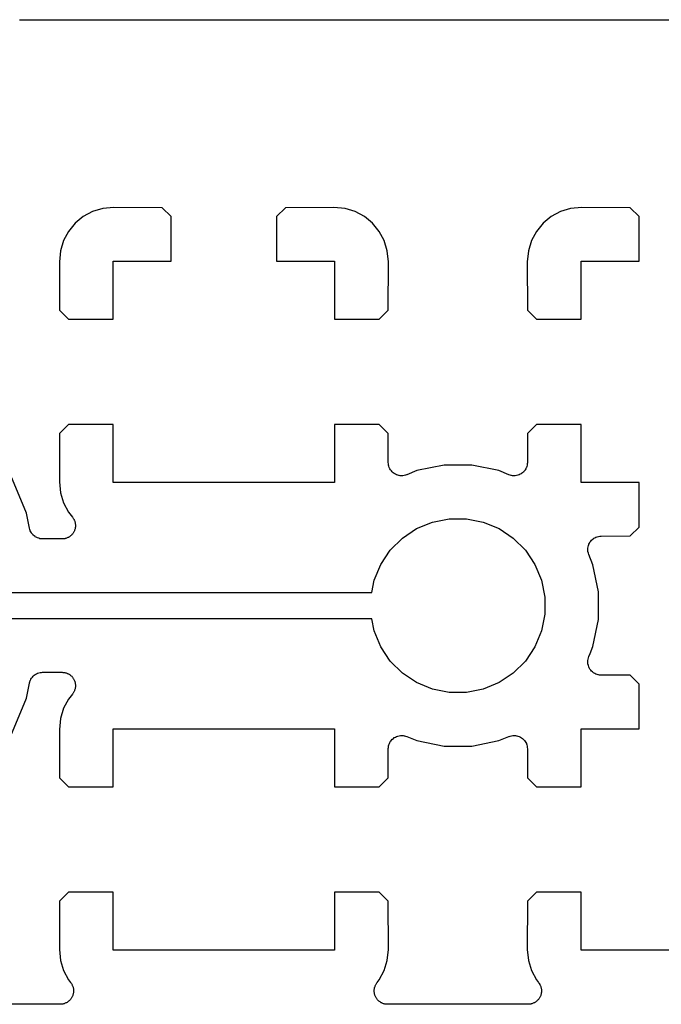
# Model space of a CAD drawing. Extents: x 4.991 to 5.819, y -3.299 to -2.931.
# Tile 2 of 3: x 5.231 to 5.471, y -3.299 to -2.931. Entities that reach past the tile are written whole.
import ezdxf

# ---------------------------------------------------------------- set-up
doc = ezdxf.new("R2010")
doc.units = 0
doc.header["$MEASUREMENT"] = 0
doc.layers.add('BLACK', color=7, linetype='CONTINUOUS')

msp = doc.modelspace()

# ---------------------------------------------------------------- linework, layer by layer
at = {"layer": 'BLACK', "linetype": 'CONTINUOUS'}
for p, q in [((5.2312, -2.93108), (5.23145, -2.93105)), ((5.23145, -2.93105), (5.23171, -2.93101)), ((5.23171, -2.93101), (5.23194, -2.93101)), ((5.23194, -2.93101), (5.23217, -2.93098)), ((5.23217, -2.93098), (5.81402, -2.93098)), ((5.25857, -3.00269), (5.25509, -3.00455)), ((5.26234, -3.00155), (5.25857, -3.00269)), ((5.26649, -3.00114), (5.26234, -3.00155)), ((5.28458, -3.00125), (5.26649, -3.00114)), ((5.28791, -3.00458), (5.28458, -3.00125)), ((5.33062, -3.00125), (5.32728, -3.00458)), ((5.34871, -3.00114), (5.33062, -3.00125)), ((5.35286, -3.00155), (5.34871, -3.00114)), ((5.35663, -3.00269), (5.35286, -3.00155)), ((5.3601, -3.00455), (5.35663, -3.00269)), ((5.43337, -3.00269), (5.4299, -3.00455)), ((5.43714, -3.00155), (5.43337, -3.00269)), ((5.44129, -3.00114), (5.43714, -3.00155)), ((5.45938, -3.00125), (5.44129, -3.00114)), ((5.46272, -3.00458), (5.45938, -3.00125)), ((5.25509, -3.00455), (5.25205, -3.00705)), ((5.28791, -3.02126), (5.28791, -3.00458)), ((5.32728, -3.00458), (5.32728, -3.02126)), ((5.36315, -3.00705), (5.3601, -3.00455)), ((5.4299, -3.00455), (5.42685, -3.00705)), ((5.46272, -3.02126), (5.46272, -3.00458)), ((5.24955, -3.01009), (5.24769, -3.01357)), ((5.25205, -3.00705), (5.24955, -3.01009)), ((5.36565, -3.01009), (5.36315, -3.00705)), ((5.3675, -3.01357), (5.36565, -3.01009)), ((5.42435, -3.01009), (5.4225, -3.01357)), ((5.42685, -3.00705), (5.42435, -3.01009)), ((5.24769, -3.01357), (5.24655, -3.01734)), ((5.36865, -3.01734), (5.3675, -3.01357)), ((5.4225, -3.01357), (5.42135, -3.01734)), ((5.24655, -3.01734), (5.24614, -3.02149)), ((5.36906, -3.02149), (5.36865, -3.01734)), ((5.42135, -3.01734), (5.42094, -3.02149)), ((5.24614, -3.02149), (5.24625, -3.03958)), ((5.26626, -3.04291), (5.26626, -3.02126)), ((5.26626, -3.02126), (5.28791, -3.02126)), ((5.32728, -3.02126), (5.34894, -3.02126)), ((5.34894, -3.02126), (5.34894, -3.04291)), ((5.36895, -3.03958), (5.36906, -3.02149)), ((5.42094, -3.02149), (5.42105, -3.03958)), ((5.44106, -3.04291), (5.44106, -3.02126)), ((5.44106, -3.02126), (5.46272, -3.02126)), ((5.24625, -3.03958), (5.24958, -3.04291)), ((5.36562, -3.04291), (5.36895, -3.03958)), ((5.42105, -3.03958), (5.42438, -3.04291)), ((5.24958, -3.04291), (5.26626, -3.04291)), ((5.34894, -3.04291), (5.36562, -3.04291)), ((5.42438, -3.04291), (5.44106, -3.04291)), ((5.24958, -3.08228), (5.24625, -3.08562)), ((5.26626, -3.08228), (5.24958, -3.08228)), ((5.26626, -3.10394), (5.26626, -3.08228)), ((5.36562, -3.08228), (5.34894, -3.08228)), ((5.34894, -3.08228), (5.34894, -3.10394)), ((5.36895, -3.08562), (5.36562, -3.08228)), ((5.42438, -3.08228), (5.42105, -3.08562)), ((5.44106, -3.08228), (5.42438, -3.08228)), ((5.44106, -3.10394), (5.44106, -3.08228)), ((5.24625, -3.08562), (5.24614, -3.10371)), ((5.36901, -3.09651), (5.36895, -3.08562)), ((5.42105, -3.08562), (5.42099, -3.09651)), ((5.23387, -3.11546), (5.22495, -3.0939)), ((5.36906, -3.09696), (5.36901, -3.09651)), ((5.3691, -3.09742), (5.36906, -3.09696)), ((5.36911, -3.09745), (5.3691, -3.09742)), ((5.36911, -3.09748), (5.36911, -3.09745)), ((5.36925, -3.09792), (5.36911, -3.09748)), ((5.36938, -3.09836), (5.36925, -3.09792)), ((5.36939, -3.09838), (5.36938, -3.09836)), ((5.3694, -3.09841), (5.36939, -3.09838)), ((5.36962, -3.09881), (5.3694, -3.09841)), ((5.36983, -3.09922), (5.36962, -3.09881)), ((5.38983, -3.09752), (5.37969, -3.09954)), ((5.40017, -3.09752), (5.38983, -3.09752)), ((5.41031, -3.09954), (5.40017, -3.09752)), ((5.42035, -3.09888), (5.42013, -3.09928)), ((5.42057, -3.09847), (5.42035, -3.09888)), ((5.42058, -3.09845), (5.42057, -3.09847)), ((5.42059, -3.09842), (5.42058, -3.09845)), ((5.42073, -3.09798), (5.42059, -3.09842)), ((5.42087, -3.09755), (5.42073, -3.09798)), ((5.42088, -3.09749), (5.42087, -3.09752)), ((5.42087, -3.09752), (5.42087, -3.09755)), ((5.42093, -3.09704), (5.42088, -3.09749)), ((5.42099, -3.09658), (5.42093, -3.09704)), ((5.42099, -3.09651), (5.42099, -3.09652)), ((5.42099, -3.09652), (5.42099, -3.09652)), ((5.42099, -3.09652), (5.42099, -3.09652)), ((5.42099, -3.09652), (5.42099, -3.09658)), ((5.36985, -3.09924), (5.36983, -3.09922)), ((5.36987, -3.09927), (5.36985, -3.09924)), ((5.37016, -3.09962), (5.36987, -3.09927)), ((5.37045, -3.09998), (5.37016, -3.09962)), ((5.37047, -3.1), (5.37045, -3.09998)), ((5.37049, -3.10002), (5.37047, -3.1)), ((5.37084, -3.10031), (5.37049, -3.10002)), ((5.3712, -3.10061), (5.37084, -3.10031)), ((5.37122, -3.10062), (5.3712, -3.10061)), ((5.37124, -3.10064), (5.37122, -3.10062)), ((5.37165, -3.10086), (5.37124, -3.10064)), ((5.37205, -3.10108), (5.37165, -3.10086)), ((5.37208, -3.10108), (5.37205, -3.10108)), ((5.3721, -3.1011), (5.37208, -3.10108)), ((5.37255, -3.10123), (5.3721, -3.1011)), ((5.37298, -3.10137), (5.37255, -3.10123)), ((5.37301, -3.10137), (5.37298, -3.10137)), ((5.37304, -3.10138), (5.37301, -3.10137)), ((5.3735, -3.10143), (5.37304, -3.10138)), ((5.37395, -3.10148), (5.3735, -3.10143)), ((5.37398, -3.10147), (5.37395, -3.10148)), ((5.37401, -3.10148), (5.37398, -3.10147)), ((5.37447, -3.10143), (5.37401, -3.10148)), ((5.37492, -3.10139), (5.37447, -3.10143)), ((5.37495, -3.10139), (5.37492, -3.10139)), ((5.37498, -3.10138), (5.37495, -3.10139)), ((5.37542, -3.10125), (5.37498, -3.10138)), ((5.37586, -3.10112), (5.37542, -3.10125)), ((5.37591, -3.1011), (5.37586, -3.10112)), ((5.37593, -3.1011), (5.37591, -3.1011)), ((5.37591, -3.1011), (5.37591, -3.1011)), ((5.37591, -3.1011), (5.37591, -3.1011)), ((5.37969, -3.09954), (5.37593, -3.1011)), ((5.41407, -3.1011), (5.41031, -3.09954)), ((5.41451, -3.10123), (5.41407, -3.1011)), ((5.41495, -3.10137), (5.41451, -3.10123)), ((5.41498, -3.10137), (5.41495, -3.10137)), ((5.41501, -3.10138), (5.41498, -3.10137)), ((5.41546, -3.10143), (5.41501, -3.10138)), ((5.41592, -3.10148), (5.41546, -3.10143)), ((5.41595, -3.10147), (5.41592, -3.10148)), ((5.41598, -3.10148), (5.41595, -3.10147)), ((5.41643, -3.10143), (5.41598, -3.10148)), ((5.41689, -3.10139), (5.41643, -3.10143)), ((5.41692, -3.10139), (5.41689, -3.10139)), ((5.41695, -3.10138), (5.41692, -3.10139)), ((5.41739, -3.10125), (5.41695, -3.10138)), ((5.41783, -3.10112), (5.41739, -3.10125)), ((5.41786, -3.10111), (5.41783, -3.10112)), ((5.41788, -3.1011), (5.41786, -3.10111)), ((5.41829, -3.10089), (5.41788, -3.1011)), ((5.4187, -3.10068), (5.41829, -3.10089)), ((5.41872, -3.10066), (5.4187, -3.10068)), ((5.41875, -3.10065), (5.41872, -3.10066)), ((5.4191, -3.10036), (5.41875, -3.10065)), ((5.41946, -3.10007), (5.4191, -3.10036)), ((5.41948, -3.10005), (5.41946, -3.10007)), ((5.4195, -3.10003), (5.41948, -3.10005)), ((5.4198, -3.09968), (5.4195, -3.10003)), ((5.42009, -3.09933), (5.4198, -3.09968)), ((5.42011, -3.0993), (5.42009, -3.09933)), ((5.42013, -3.09928), (5.42011, -3.0993)), ((5.24614, -3.10371), (5.24655, -3.10786)), ((5.34894, -3.10394), (5.26626, -3.10394)), ((5.46272, -3.10394), (5.44106, -3.10394)), ((5.46272, -3.12062), (5.46272, -3.10394)), ((5.24655, -3.10786), (5.24769, -3.11163)), ((5.24769, -3.11163), (5.24955, -3.1151)), ((5.23499, -3.12105), (5.23387, -3.11546)), ((5.24955, -3.1151), (5.25103, -3.11691)), ((5.25103, -3.11691), (5.25107, -3.11696)), ((5.25107, -3.11696), (5.2512, -3.11716)), ((5.2512, -3.11716), (5.25135, -3.11734)), ((5.25135, -3.11734), (5.25147, -3.11757)), ((5.25147, -3.11757), (5.25161, -3.11778)), ((5.25161, -3.11778), (5.25169, -3.118)), ((5.25169, -3.118), (5.2518, -3.11821)), ((5.2518, -3.11821), (5.25187, -3.11845)), ((5.25187, -3.11845), (5.25197, -3.11869)), ((5.25197, -3.11869), (5.25201, -3.11892)), ((5.25201, -3.11892), (5.25208, -3.11914)), ((5.25209, -3.12085), (5.25206, -3.12108)), ((5.25208, -3.11914), (5.2521, -3.11939)), ((5.25214, -3.12062), (5.25209, -3.12085)), ((5.2521, -3.11939), (5.25215, -3.11965)), ((5.25215, -3.11965), (5.25214, -3.11988)), ((5.25214, -3.11988), (5.25217, -3.12011)), ((5.25217, -3.12011), (5.25214, -3.12037)), ((5.25214, -3.12037), (5.25214, -3.12062)), ((5.37961, -3.12122), (5.38553, -3.11877)), ((5.38553, -3.11877), (5.3918, -3.11752)), ((5.3918, -3.11752), (5.3982, -3.11752)), ((5.3982, -3.11752), (5.40447, -3.11877)), ((5.40447, -3.11877), (5.41039, -3.12122)), ((5.45938, -3.12395), (5.46272, -3.12062)), ((5.23512, -3.12151), (5.23499, -3.12105)), ((5.23526, -3.12195), (5.23512, -3.12151)), ((5.23526, -3.12197), (5.23526, -3.12195)), ((5.23527, -3.12199), (5.23526, -3.12197)), ((5.23549, -3.1224), (5.23527, -3.12199)), ((5.23571, -3.12282), (5.23549, -3.1224)), ((5.23572, -3.12283), (5.23571, -3.12282)), ((5.23573, -3.12285), (5.23572, -3.12283)), ((5.23603, -3.12321), (5.23573, -3.12285)), ((5.23632, -3.12358), (5.23603, -3.12321)), ((5.23633, -3.12359), (5.23632, -3.12358)), ((5.23635, -3.12361), (5.23633, -3.12359)), ((5.23671, -3.1239), (5.23635, -3.12361)), ((5.23707, -3.1242), (5.23671, -3.1239)), ((5.23708, -3.12421), (5.23707, -3.1242)), ((5.2371, -3.12423), (5.23708, -3.12421)), ((5.23751, -3.12445), (5.2371, -3.12423)), ((5.23792, -3.12467), (5.23751, -3.12445)), ((5.24928, -3.12459), (5.24907, -3.1247)), ((5.2495, -3.1245), (5.24928, -3.12459)), ((5.24971, -3.12436), (5.2495, -3.1245)), ((5.24993, -3.12424), (5.24971, -3.12436)), ((5.25011, -3.1241), (5.24993, -3.12424)), ((5.25031, -3.12397), (5.25011, -3.1241)), ((5.25049, -3.12379), (5.25031, -3.12397)), ((5.25069, -3.12363), (5.25049, -3.12379)), ((5.25084, -3.12345), (5.25069, -3.12363)), ((5.25101, -3.12328), (5.25084, -3.12345)), ((5.25115, -3.12307), (5.25101, -3.12328)), ((5.25131, -3.12287), (5.25115, -3.12307)), ((5.25142, -3.12267), (5.25131, -3.12287)), ((5.25155, -3.12247), (5.25142, -3.12267)), ((5.25165, -3.12224), (5.25155, -3.12247)), ((5.25178, -3.12202), (5.25165, -3.12224)), ((5.25184, -3.12179), (5.25178, -3.12202)), ((5.25194, -3.12158), (5.25184, -3.12179)), ((5.25199, -3.12133), (5.25194, -3.12158)), ((5.25206, -3.12108), (5.25199, -3.12133)), ((5.3743, -3.12477), (5.37961, -3.12122)), ((5.41039, -3.12122), (5.4157, -3.12477)), ((5.44578, -3.12483), (5.44619, -3.12462)), ((5.44619, -3.12462), (5.44659, -3.1244)), ((5.44659, -3.1244), (5.44662, -3.12439)), ((5.44662, -3.12439), (5.44664, -3.12438)), ((5.44664, -3.12438), (5.44708, -3.12425)), ((5.44708, -3.12425), (5.44752, -3.12411)), ((5.44752, -3.12411), (5.44755, -3.12411)), ((5.44755, -3.12411), (5.44758, -3.1241)), ((5.44758, -3.1241), (5.44804, -3.12406)), ((5.44804, -3.12406), (5.44849, -3.12401)), ((5.44849, -3.12401), (5.45938, -3.12395)), ((5.23794, -3.12468), (5.23792, -3.12467)), ((5.23796, -3.12469), (5.23794, -3.12468)), ((5.23841, -3.12483), (5.23796, -3.12469)), ((5.23885, -3.12497), (5.23841, -3.12483)), ((5.23887, -3.12497), (5.23885, -3.12497)), ((5.23889, -3.12498), (5.23887, -3.12497)), ((5.23936, -3.12503), (5.23889, -3.12498)), ((5.23982, -3.12508), (5.23936, -3.12503)), ((5.23986, -3.12508), (5.23982, -3.12508)), ((5.23989, -3.12508), (5.23986, -3.12508)), ((5.23986, -3.12508), (5.23986, -3.12508)), ((5.23986, -3.12508), (5.23986, -3.12508)), ((5.24717, -3.12508), (5.23989, -3.12508)), ((5.2474, -3.12506), (5.24717, -3.12508)), ((5.24763, -3.12506), (5.2474, -3.12506)), ((5.24788, -3.12501), (5.24763, -3.12506)), ((5.24814, -3.12498), (5.24788, -3.12501)), ((5.24836, -3.12492), (5.24814, -3.12498)), ((5.24859, -3.12487), (5.24836, -3.12492)), ((5.24883, -3.12477), (5.24859, -3.12487)), ((5.24907, -3.1247), (5.24883, -3.12477)), ((5.36977, -3.12929), (5.3743, -3.12477)), ((5.4157, -3.12477), (5.42023, -3.12929)), ((5.44357, -3.1285), (5.44362, -3.12804)), ((5.44362, -3.12804), (5.44363, -3.12801)), ((5.44363, -3.12798), (5.44377, -3.12755)), ((5.44363, -3.12801), (5.44363, -3.12798)), ((5.44377, -3.12755), (5.4439, -3.1271)), ((5.4439, -3.1271), (5.44392, -3.12708)), ((5.44392, -3.12705), (5.44414, -3.12665)), ((5.44392, -3.12708), (5.44392, -3.12705)), ((5.44414, -3.12665), (5.44436, -3.12624)), ((5.44436, -3.12624), (5.44438, -3.12622)), ((5.44438, -3.12622), (5.44439, -3.1262)), ((5.44439, -3.1262), (5.44469, -3.12584)), ((5.44469, -3.12584), (5.44498, -3.12549)), ((5.44498, -3.12549), (5.445, -3.12547)), ((5.445, -3.12547), (5.44502, -3.12545)), ((5.44502, -3.12545), (5.44538, -3.12516)), ((5.44538, -3.12516), (5.44573, -3.12487)), ((5.44573, -3.12487), (5.44576, -3.12485)), ((5.44576, -3.12485), (5.44578, -3.12483)), ((5.36622, -3.13461), (5.36977, -3.12929)), ((5.42023, -3.12929), (5.42378, -3.13461)), ((5.44352, -3.12895), (5.44357, -3.1285)), ((5.44353, -3.12898), (5.44352, -3.12895)), ((5.44352, -3.12901), (5.44353, -3.12898)), ((5.44357, -3.12947), (5.44352, -3.12901)), ((5.44361, -3.12992), (5.44357, -3.12947)), ((5.44361, -3.12995), (5.44361, -3.12992)), ((5.44362, -3.12998), (5.44361, -3.12995)), ((5.44375, -3.13042), (5.44362, -3.12998)), ((5.44388, -3.13086), (5.44375, -3.13042)), ((5.4439, -3.13091), (5.44388, -3.13086)), ((5.4439, -3.13093), (5.4439, -3.13091)), ((5.4439, -3.13091), (5.4439, -3.13091)), ((5.4439, -3.13091), (5.4439, -3.13091)), ((5.44546, -3.13469), (5.4439, -3.13093)), ((5.36377, -3.14053), (5.36622, -3.13461)), ((5.42378, -3.13461), (5.42623, -3.14053)), ((5.44748, -3.14483), (5.44546, -3.13469)), ((5.36286, -3.14508), (5.36377, -3.14053)), ((5.42623, -3.14053), (5.42748, -3.1468)), ((5.21843, -3.14508), (5.36286, -3.14508)), ((5.44748, -3.15517), (5.44748, -3.14483)), ((5.42748, -3.1468), (5.42748, -3.1532)), ((5.42748, -3.1532), (5.42623, -3.15947)), ((5.36286, -3.15492), (5.21843, -3.15492)), ((5.36377, -3.15947), (5.36286, -3.15492)), ((5.44546, -3.16531), (5.44748, -3.15517)), ((5.36622, -3.16539), (5.36377, -3.15947)), ((5.42623, -3.15947), (5.42378, -3.16539)), ((5.36977, -3.1707), (5.36622, -3.16539)), ((5.42378, -3.16539), (5.42023, -3.1707)), ((5.4439, -3.16907), (5.44438, -3.16793)), ((5.44438, -3.16793), (5.44546, -3.16531)), ((5.44438, -3.16793), (5.44438, -3.16793)), ((5.3743, -3.17523), (5.36977, -3.1707)), ((5.42023, -3.1707), (5.4157, -3.17523)), ((5.44352, -3.17092), (5.44357, -3.17046)), ((5.44353, -3.17095), (5.44352, -3.17092)), ((5.44352, -3.17098), (5.44353, -3.17095)), ((5.44357, -3.17144), (5.44352, -3.17098)), ((5.44357, -3.17046), (5.44362, -3.17001)), ((5.44361, -3.17189), (5.44357, -3.17144)), ((5.44361, -3.17192), (5.44361, -3.17189)), ((5.44362, -3.17195), (5.44361, -3.17192)), ((5.44362, -3.17001), (5.44363, -3.16998)), ((5.44375, -3.17239), (5.44362, -3.17195)), ((5.44363, -3.16995), (5.44377, -3.16951)), ((5.44363, -3.16998), (5.44363, -3.16995)), ((5.44388, -3.17283), (5.44375, -3.17239)), ((5.44377, -3.16951), (5.4439, -3.16907)), ((5.2364, -3.17635), (5.23676, -3.17605)), ((5.23676, -3.17605), (5.23712, -3.17576)), ((5.23712, -3.17576), (5.23714, -3.17575)), ((5.23714, -3.17575), (5.23716, -3.17574)), ((5.23716, -3.17574), (5.23757, -3.17552)), ((5.23757, -3.17552), (5.23799, -3.1753)), ((5.23799, -3.1753), (5.238, -3.17529)), ((5.238, -3.17529), (5.23802, -3.17528)), ((5.23802, -3.17528), (5.23847, -3.17515)), ((5.23847, -3.17515), (5.23892, -3.17502)), ((5.23892, -3.17502), (5.23894, -3.17501)), ((5.23894, -3.17501), (5.23896, -3.17501)), ((5.23896, -3.17501), (5.23943, -3.17497)), ((5.23943, -3.17497), (5.23989, -3.17492)), ((5.23989, -3.17492), (5.24717, -3.17492)), ((5.24717, -3.17492), (5.24724, -3.17492)), ((5.24724, -3.17492), (5.24747, -3.17495)), ((5.24747, -3.17495), (5.2477, -3.17495)), ((5.2477, -3.17495), (5.24795, -3.175)), ((5.24795, -3.175), (5.24821, -3.17503)), ((5.24821, -3.17503), (5.24843, -3.1751)), ((5.24843, -3.1751), (5.24866, -3.17515)), ((5.24866, -3.17515), (5.24889, -3.17525)), ((5.24889, -3.17525), (5.24914, -3.17533)), ((5.24914, -3.17533), (5.24934, -3.17544)), ((5.24934, -3.17544), (5.24956, -3.17553)), ((5.24956, -3.17553), (5.24977, -3.17567)), ((5.24977, -3.17567), (5.24999, -3.1758)), ((5.24999, -3.1758), (5.25017, -3.17595)), ((5.25017, -3.17595), (5.25036, -3.17608)), ((5.25036, -3.17608), (5.25054, -3.17626)), ((5.37961, -3.17878), (5.3743, -3.17523)), ((5.4157, -3.17523), (5.41039, -3.17878)), ((5.44389, -3.17286), (5.44388, -3.17283)), ((5.4439, -3.17288), (5.44389, -3.17286)), ((5.44411, -3.17329), (5.4439, -3.17288)), ((5.44432, -3.1737), (5.44411, -3.17329)), ((5.44434, -3.17372), (5.44432, -3.1737)), ((5.44435, -3.17375), (5.44434, -3.17372)), ((5.44464, -3.1741), (5.44435, -3.17375)), ((5.44493, -3.17446), (5.44464, -3.1741)), ((5.44495, -3.17448), (5.44493, -3.17446)), ((5.44497, -3.1745), (5.44495, -3.17448)), ((5.44532, -3.1748), (5.44497, -3.1745)), ((5.44567, -3.17509), (5.44532, -3.1748)), ((5.4457, -3.17511), (5.44567, -3.17509)), ((5.44572, -3.17513), (5.4457, -3.17511)), ((5.44613, -3.17535), (5.44572, -3.17513)), ((5.44653, -3.17557), (5.44613, -3.17535)), ((5.44655, -3.17558), (5.44653, -3.17557)), ((5.44658, -3.17559), (5.44655, -3.17558)), ((5.44702, -3.17573), (5.44658, -3.17559)), ((5.44745, -3.17587), (5.44702, -3.17573)), ((5.44748, -3.17587), (5.44745, -3.17587)), ((5.44751, -3.17588), (5.44748, -3.17587)), ((5.44796, -3.17593), (5.44751, -3.17588)), ((5.44842, -3.17599), (5.44796, -3.17593)), ((5.44848, -3.17599), (5.44842, -3.17599)), ((5.44849, -3.17599), (5.44848, -3.17599)), ((5.44848, -3.17599), (5.44848, -3.17599)), ((5.44848, -3.17599), (5.44848, -3.17599)), ((5.45938, -3.17605), (5.44849, -3.17599)), ((5.46272, -3.17938), (5.45938, -3.17605)), ((5.23387, -3.18454), (5.23499, -3.17895)), ((5.23499, -3.17891), (5.235, -3.17888)), ((5.23499, -3.17892), (5.23499, -3.17891)), ((5.23499, -3.17895), (5.23499, -3.17892)), ((5.23499, -3.17892), (5.23499, -3.17892)), ((5.235, -3.17888), (5.23514, -3.17843)), ((5.23514, -3.17843), (5.23528, -3.17798)), ((5.23528, -3.17798), (5.23529, -3.17797)), ((5.23529, -3.17797), (5.2353, -3.17795)), ((5.2353, -3.17795), (5.23553, -3.17753)), ((5.23553, -3.17753), (5.23575, -3.17713)), ((5.23575, -3.17713), (5.23576, -3.17711)), ((5.23576, -3.17711), (5.23577, -3.17709)), ((5.23577, -3.17709), (5.23607, -3.17673)), ((5.23607, -3.17673), (5.23637, -3.17637)), ((5.23637, -3.17637), (5.23638, -3.17636)), ((5.23638, -3.17636), (5.2364, -3.17635)), ((5.25054, -3.17626), (5.25074, -3.17642)), ((5.25074, -3.17642), (5.25089, -3.17661)), ((5.25089, -3.17661), (5.25105, -3.17677)), ((5.25105, -3.17677), (5.25119, -3.17699)), ((5.25119, -3.17699), (5.25135, -3.17718)), ((5.25135, -3.17718), (5.25146, -3.17739)), ((5.25146, -3.17739), (5.25159, -3.17759)), ((5.25159, -3.17759), (5.25168, -3.17782)), ((5.25168, -3.17782), (5.2518, -3.17805)), ((5.2518, -3.17805), (5.25187, -3.17827)), ((5.25187, -3.17827), (5.25196, -3.17849)), ((5.25196, -3.17849), (5.25201, -3.17874)), ((5.25201, -3.17874), (5.25208, -3.17898)), ((5.25208, -3.17898), (5.2521, -3.17922)), ((5.2521, -3.17922), (5.25214, -3.17945)), ((5.25214, -3.17945), (5.25214, -3.1797)), ((5.25214, -3.1797), (5.25217, -3.17996)), ((5.38553, -3.18123), (5.37961, -3.17878)), ((5.41039, -3.17878), (5.40447, -3.18123)), ((5.46272, -3.19606), (5.46272, -3.17938)), ((5.25103, -3.18309), (5.24955, -3.1849)), ((5.25116, -3.1829), (5.25103, -3.18309)), ((5.25131, -3.18272), (5.25116, -3.1829)), ((5.25143, -3.18249), (5.25131, -3.18272)), ((5.25157, -3.18228), (5.25143, -3.18249)), ((5.25166, -3.18207), (5.25157, -3.18228)), ((5.25178, -3.18186), (5.25166, -3.18207)), ((5.25185, -3.18162), (5.25178, -3.18186)), ((5.25195, -3.18138), (5.25185, -3.18162)), ((5.25199, -3.18115), (5.25195, -3.18138)), ((5.25206, -3.18093), (5.25199, -3.18115)), ((5.25209, -3.18067), (5.25206, -3.18093)), ((5.25214, -3.18042), (5.25209, -3.18067)), ((5.25217, -3.17996), (5.25214, -3.18019)), ((5.25214, -3.18019), (5.25214, -3.18042)), ((5.3918, -3.18248), (5.38553, -3.18123)), ((5.3982, -3.18248), (5.3918, -3.18248)), ((5.40447, -3.18123), (5.3982, -3.18248)), ((5.22495, -3.2061), (5.23387, -3.18454)), ((5.24955, -3.1849), (5.24769, -3.18837)), ((5.24769, -3.18837), (5.24655, -3.19214)), ((5.24655, -3.19214), (5.24614, -3.19629)), ((5.24614, -3.19629), (5.24625, -3.21438)), ((5.26626, -3.21772), (5.26626, -3.19606)), ((5.26626, -3.19606), (5.34894, -3.19606)), ((5.34894, -3.19606), (5.34894, -3.21772)), ((5.44106, -3.21772), (5.44106, -3.19606)), ((5.44106, -3.19606), (5.46272, -3.19606)), ((5.36927, -3.20202), (5.36941, -3.20158)), ((5.36941, -3.20158), (5.36942, -3.20155)), ((5.36942, -3.20155), (5.36943, -3.20153)), ((5.36943, -3.20153), (5.36965, -3.20113)), ((5.36965, -3.20113), (5.36987, -3.20072)), ((5.36987, -3.20072), (5.36989, -3.2007)), ((5.36989, -3.2007), (5.36991, -3.20067)), ((5.36991, -3.20067), (5.3702, -3.20032)), ((5.3702, -3.20032), (5.3705, -3.19997)), ((5.3705, -3.19997), (5.37052, -3.19995)), ((5.37052, -3.19995), (5.37054, -3.19993)), ((5.37054, -3.19993), (5.3709, -3.19964)), ((5.3709, -3.19964), (5.37125, -3.19935)), ((5.37125, -3.19935), (5.37128, -3.19934)), ((5.37128, -3.19934), (5.3713, -3.19932)), ((5.3713, -3.19932), (5.37171, -3.19911)), ((5.37171, -3.19911), (5.37212, -3.1989)), ((5.37212, -3.1989), (5.37214, -3.19889)), ((5.37214, -3.19889), (5.37217, -3.19888)), ((5.37217, -3.19888), (5.37261, -3.19875)), ((5.37261, -3.19875), (5.37305, -3.19862)), ((5.37305, -3.19862), (5.37308, -3.19861)), ((5.37308, -3.19861), (5.37311, -3.19861)), ((5.37311, -3.19861), (5.37356, -3.19857)), ((5.37356, -3.19857), (5.37402, -3.19852)), ((5.37402, -3.19852), (5.37405, -3.19853)), ((5.37405, -3.19853), (5.37408, -3.19852)), ((5.37408, -3.19852), (5.37454, -3.19857)), ((5.37454, -3.19857), (5.37499, -3.19862)), ((5.37499, -3.19862), (5.37502, -3.19863)), ((5.37502, -3.19863), (5.37505, -3.19863)), ((5.37505, -3.19863), (5.37549, -3.19877)), ((5.37549, -3.19877), (5.37593, -3.1989)), ((5.37593, -3.1989), (5.37969, -3.20046)), ((5.37969, -3.20046), (5.38983, -3.20248)), ((5.40017, -3.20248), (5.41031, -3.20046)), ((5.41031, -3.20046), (5.41407, -3.1989)), ((5.41407, -3.1989), (5.41409, -3.1989)), ((5.41409, -3.1989), (5.41414, -3.19888)), ((5.41409, -3.1989), (5.41409, -3.1989)), ((5.41409, -3.1989), (5.41409, -3.1989)), ((5.41414, -3.19888), (5.41458, -3.19875)), ((5.41458, -3.19875), (5.41502, -3.19862)), ((5.41502, -3.19862), (5.41505, -3.19861)), ((5.41505, -3.19861), (5.41508, -3.19861)), ((5.41508, -3.19861), (5.41553, -3.19857)), ((5.41553, -3.19857), (5.41599, -3.19852)), ((5.41599, -3.19852), (5.41602, -3.19853)), ((5.41602, -3.19853), (5.41605, -3.19852)), ((5.41605, -3.19852), (5.4165, -3.19857)), ((5.4165, -3.19857), (5.41696, -3.19862)), ((5.41696, -3.19862), (5.41699, -3.19863)), ((5.41699, -3.19863), (5.41702, -3.19863)), ((5.41702, -3.19863), (5.41745, -3.19877)), ((5.41745, -3.19877), (5.4179, -3.1989)), ((5.4179, -3.1989), (5.41792, -3.19892)), ((5.41792, -3.19892), (5.41795, -3.19892)), ((5.41795, -3.19892), (5.41835, -3.19914)), ((5.41835, -3.19914), (5.41876, -3.19936)), ((5.41876, -3.19936), (5.41878, -3.19938)), ((5.41878, -3.19938), (5.4188, -3.19939)), ((5.4188, -3.19939), (5.41916, -3.19969)), ((5.41916, -3.19969), (5.41951, -3.19998)), ((5.41951, -3.19998), (5.41953, -3.2)), ((5.41953, -3.2), (5.41955, -3.20002)), ((5.41955, -3.20002), (5.41984, -3.20038)), ((5.41984, -3.20038), (5.42013, -3.20073)), ((5.42013, -3.20073), (5.42015, -3.20076)), ((5.42015, -3.20076), (5.42017, -3.20078)), ((5.42017, -3.20078), (5.42038, -3.20119)), ((5.42038, -3.20119), (5.4206, -3.20159)), ((5.4206, -3.20159), (5.42061, -3.20162)), ((5.42061, -3.20162), (5.42062, -3.20164)), ((5.42062, -3.20164), (5.42075, -3.20208)), ((5.36895, -3.21438), (5.36901, -3.20349)), ((5.36901, -3.20342), (5.36907, -3.20297)), ((5.36901, -3.20348), (5.36901, -3.20342)), ((5.36901, -3.20349), (5.36901, -3.20348)), ((5.36901, -3.20348), (5.36901, -3.20348)), ((5.36901, -3.20348), (5.36901, -3.20348)), ((5.36907, -3.20297), (5.36912, -3.20251)), ((5.36912, -3.20251), (5.36913, -3.20248)), ((5.36913, -3.20245), (5.36927, -3.20202)), ((5.36913, -3.20248), (5.36913, -3.20245)), ((5.38983, -3.20248), (5.40017, -3.20248)), ((5.42075, -3.20208), (5.42089, -3.20252)), ((5.42089, -3.20252), (5.42089, -3.20255)), ((5.42089, -3.20255), (5.4209, -3.20258)), ((5.4209, -3.20258), (5.42094, -3.20303)), ((5.42094, -3.20303), (5.42099, -3.20349)), ((5.42099, -3.20349), (5.42105, -3.21438)), ((5.24625, -3.21438), (5.24958, -3.21772)), ((5.36562, -3.21772), (5.36895, -3.21438)), ((5.42105, -3.21438), (5.42438, -3.21772)), ((5.24958, -3.21772), (5.26626, -3.21772)), ((5.34894, -3.21772), (5.36562, -3.21772)), ((5.42438, -3.21772), (5.44106, -3.21772)), ((5.24958, -3.25709), (5.24625, -3.26042)), ((5.26626, -3.25709), (5.24958, -3.25709)), ((5.26626, -3.27874), (5.26626, -3.25709)), ((5.36562, -3.25709), (5.34894, -3.25709)), ((5.34894, -3.25709), (5.34894, -3.27874)), ((5.36895, -3.26042), (5.36562, -3.25709)), ((5.42438, -3.25709), (5.42105, -3.26042)), ((5.44106, -3.25709), (5.42438, -3.25709)), ((5.44106, -3.27874), (5.44106, -3.25709)), ((5.24625, -3.26042), (5.24614, -3.27851)), ((5.36906, -3.27851), (5.36895, -3.26042)), ((5.42105, -3.26042), (5.42094, -3.27851)), ((5.24614, -3.27851), (5.24655, -3.28266)), ((5.34894, -3.27874), (5.26626, -3.27874)), ((5.36865, -3.28266), (5.36906, -3.27851)), ((5.42094, -3.27851), (5.42135, -3.28266)), ((5.52374, -3.27874), (5.44106, -3.27874)), ((5.24655, -3.28266), (5.24769, -3.28643)), ((5.3675, -3.28643), (5.36865, -3.28266)), ((5.42135, -3.28266), (5.4225, -3.28643)), ((5.24769, -3.28643), (5.24955, -3.28991)), ((5.36565, -3.28991), (5.3675, -3.28643)), ((5.4225, -3.28643), (5.42435, -3.28991)), ((5.24955, -3.28991), (5.25032, -3.29084)), ((5.36488, -3.29084), (5.36565, -3.28991)), ((5.42435, -3.28991), (5.42512, -3.29084)), ((5.25032, -3.29084), (5.25036, -3.2909)), ((5.25036, -3.2909), (5.25049, -3.29109)), ((5.25049, -3.29109), (5.25064, -3.29128)), ((5.25064, -3.29128), (5.25076, -3.2915)), ((5.25076, -3.2915), (5.2509, -3.29172)), ((5.2509, -3.29172), (5.25098, -3.29193)), ((5.25098, -3.29193), (5.25109, -3.29214)), ((5.25109, -3.29214), (5.25116, -3.29239)), ((5.25116, -3.29239), (5.25126, -3.29262)), ((5.25126, -3.29262), (5.2513, -3.29285)), ((5.2513, -3.29285), (5.25137, -3.29308)), ((5.25137, -3.29308), (5.25139, -3.29333)), ((5.25139, -3.29333), (5.25144, -3.29358)), ((5.25144, -3.29358), (5.25143, -3.29382)), ((5.25143, -3.29382), (5.25146, -3.29405)), ((5.36374, -3.29398), (5.36377, -3.29375)), ((5.36377, -3.29351), (5.36382, -3.29326)), ((5.36377, -3.29375), (5.36377, -3.29351)), ((5.36382, -3.29326), (5.36384, -3.29301)), ((5.36384, -3.29301), (5.36391, -3.29279)), ((5.36391, -3.29279), (5.36396, -3.29256)), ((5.36396, -3.29256), (5.36406, -3.29232)), ((5.36406, -3.29232), (5.36413, -3.29208)), ((5.36413, -3.29208), (5.36424, -3.29187)), ((5.36424, -3.29187), (5.36433, -3.29165)), ((5.36433, -3.29165), (5.36448, -3.29144)), ((5.36448, -3.29144), (5.3646, -3.29122)), ((5.3646, -3.29122), (5.36475, -3.29104)), ((5.36475, -3.29104), (5.36488, -3.29084)), ((5.42512, -3.29084), (5.42517, -3.2909)), ((5.42517, -3.2909), (5.4253, -3.29109)), ((5.4253, -3.29109), (5.42544, -3.29128)), ((5.42544, -3.29128), (5.42556, -3.2915)), ((5.42556, -3.2915), (5.4257, -3.29172)), ((5.4257, -3.29172), (5.42579, -3.29193)), ((5.42579, -3.29193), (5.42589, -3.29214)), ((5.42589, -3.29214), (5.42597, -3.29239)), ((5.42597, -3.29239), (5.42606, -3.29262)), ((5.42606, -3.29262), (5.4261, -3.29285)), ((5.4261, -3.29285), (5.42617, -3.29308)), ((5.42617, -3.29308), (5.42619, -3.29333)), ((5.42619, -3.29333), (5.42624, -3.29358)), ((5.42624, -3.29358), (5.42624, -3.29382)), ((5.42624, -3.29382), (5.42626, -3.29405)), ((5.24998, -3.29756), (5.24978, -3.29772)), ((5.25013, -3.29738), (5.24998, -3.29756)), ((5.2503, -3.29722), (5.25013, -3.29738)), ((5.25044, -3.29701), (5.2503, -3.29722)), ((5.2506, -3.29681), (5.25044, -3.29701)), ((5.25071, -3.29661), (5.2506, -3.29681)), ((5.25084, -3.29641), (5.25071, -3.29661)), ((5.25094, -3.29618), (5.25084, -3.29641)), ((5.25106, -3.29595), (5.25094, -3.29618)), ((5.25113, -3.29573), (5.25106, -3.29595)), ((5.25123, -3.29551), (5.25113, -3.29573)), ((5.25128, -3.29526), (5.25123, -3.29551)), ((5.25135, -3.29502), (5.25128, -3.29526)), ((5.25138, -3.29479), (5.25135, -3.29502)), ((5.25143, -3.29456), (5.25138, -3.29479)), ((5.25146, -3.29405), (5.25143, -3.2943)), ((5.25143, -3.2943), (5.25143, -3.29456)), ((5.36376, -3.29423), (5.36374, -3.29398)), ((5.36376, -3.29449), (5.36376, -3.29423)), ((5.36381, -3.29472), (5.36376, -3.29449)), ((5.36383, -3.29495), (5.36381, -3.29472)), ((5.3639, -3.2952), (5.36383, -3.29495)), ((5.36395, -3.29545), (5.3639, -3.2952)), ((5.36404, -3.29566), (5.36395, -3.29545)), ((5.36411, -3.29589), (5.36404, -3.29566)), ((5.36422, -3.29611), (5.36411, -3.29589)), ((5.36432, -3.29635), (5.36422, -3.29611)), ((5.36445, -3.29655), (5.36432, -3.29635)), ((5.36456, -3.29675), (5.36445, -3.29655)), ((5.36472, -3.29695), (5.36456, -3.29675)), ((5.36486, -3.29716), (5.36472, -3.29695)), ((5.36502, -3.29733), (5.36486, -3.29716)), ((5.36517, -3.29751), (5.36502, -3.29733)), ((5.36536, -3.29768), (5.36517, -3.29751)), ((5.42478, -3.29756), (5.42458, -3.29772)), ((5.42493, -3.29738), (5.42478, -3.29756)), ((5.4251, -3.29722), (5.42493, -3.29738)), ((5.42524, -3.29701), (5.4251, -3.29722)), ((5.4254, -3.29681), (5.42524, -3.29701)), ((5.42552, -3.29661), (5.4254, -3.29681)), ((5.42565, -3.29641), (5.42552, -3.29661)), ((5.42575, -3.29618), (5.42565, -3.29641)), ((5.42587, -3.29595), (5.42575, -3.29618)), ((5.42594, -3.29573), (5.42587, -3.29595)), ((5.42603, -3.29551), (5.42594, -3.29573)), ((5.42608, -3.29526), (5.42603, -3.29551)), ((5.42616, -3.29502), (5.42608, -3.29526)), ((5.42618, -3.29479), (5.42616, -3.29502)), ((5.42623, -3.29456), (5.42618, -3.29479)), ((5.42626, -3.29405), (5.42623, -3.2943)), ((5.42623, -3.2943), (5.42623, -3.29456)), ((5.24646, -3.29902), (4.99598, -3.29902)), ((5.24669, -3.29899), (5.24646, -3.29902)), ((5.24692, -3.29899), (5.24669, -3.29899)), ((5.24717, -3.29895), (5.24692, -3.29899)), ((5.24743, -3.29892), (5.24717, -3.29895)), ((5.24765, -3.29885), (5.24743, -3.29892)), ((5.24788, -3.29881), (5.24765, -3.29885)), ((5.24812, -3.29871), (5.24788, -3.29881)), ((5.24836, -3.29864), (5.24812, -3.29871)), ((5.24857, -3.29853), (5.24836, -3.29864)), ((5.24879, -3.29844), (5.24857, -3.29853)), ((5.249, -3.2983), (5.24879, -3.29844)), ((5.24922, -3.29818), (5.249, -3.2983)), ((5.2494, -3.29803), (5.24922, -3.29818)), ((5.2496, -3.2979), (5.2494, -3.29803)), ((5.24978, -3.29772), (5.2496, -3.2979)), ((5.36554, -3.29786), (5.36536, -3.29768)), ((5.36574, -3.29799), (5.36554, -3.29786)), ((5.36592, -3.29814), (5.36574, -3.29799)), ((5.36614, -3.29826), (5.36592, -3.29814)), ((5.36635, -3.29841), (5.36614, -3.29826)), ((5.36657, -3.2985), (5.36635, -3.29841)), ((5.36677, -3.29861), (5.36657, -3.2985)), ((5.36701, -3.29869), (5.36677, -3.29861)), ((5.36725, -3.29879), (5.36701, -3.29869)), ((5.36748, -3.29884), (5.36725, -3.29879)), ((5.3677, -3.29891), (5.36748, -3.29884)), ((5.36796, -3.29893), (5.3677, -3.29891)), ((5.3682, -3.29899), (5.36796, -3.29893)), ((5.36844, -3.29899), (5.3682, -3.29899)), ((5.36867, -3.29902), (5.36844, -3.29899)), ((5.36874, -3.29902), (5.36867, -3.29902)), ((5.42126, -3.29902), (5.36874, -3.29902)), ((5.42149, -3.29899), (5.42126, -3.29902)), ((5.42173, -3.29899), (5.42149, -3.29899)), ((5.42198, -3.29895), (5.42173, -3.29899)), ((5.42223, -3.29892), (5.42198, -3.29895)), ((5.42245, -3.29885), (5.42223, -3.29892)), ((5.42268, -3.29881), (5.42245, -3.29885)), ((5.42292, -3.29871), (5.42268, -3.29881)), ((5.42316, -3.29864), (5.42292, -3.29871)), ((5.42337, -3.29853), (5.42316, -3.29864)), ((5.42359, -3.29844), (5.42337, -3.29853)), ((5.4238, -3.2983), (5.42359, -3.29844)), ((5.42403, -3.29818), (5.4238, -3.2983)), ((5.42421, -3.29803), (5.42403, -3.29818)), ((5.4244, -3.2979), (5.42421, -3.29803)), ((5.42458, -3.29772), (5.4244, -3.2979))]:
    msp.add_line(p, q, dxfattribs=at)

doc.saveas('drawing.dxf')
